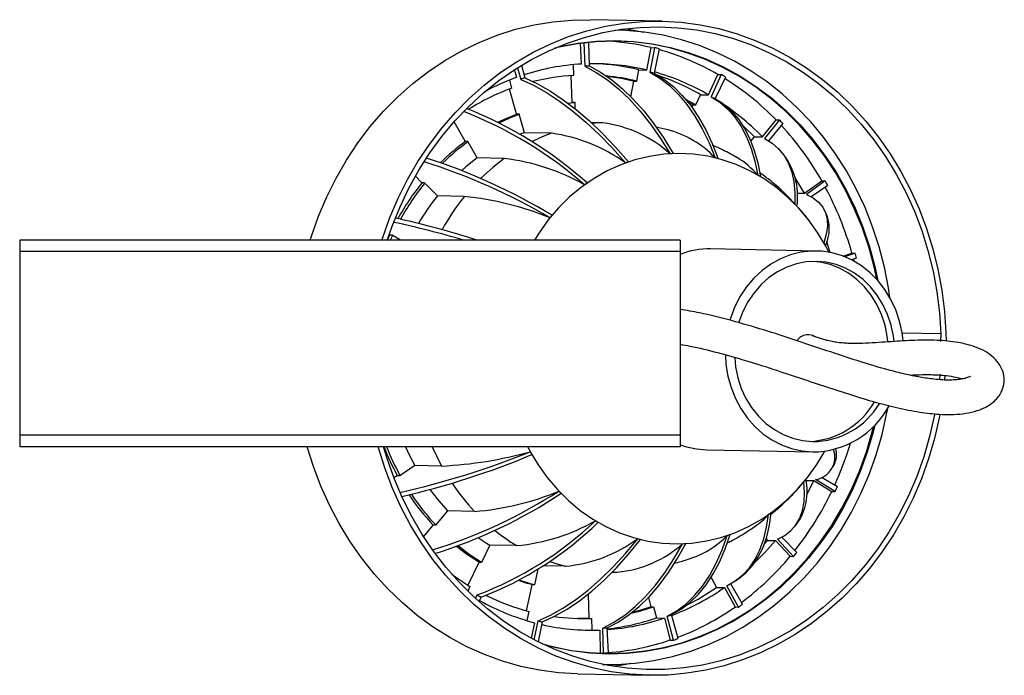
# Model space of a CAD drawing. Header units: millimetres. Extents: x -112 to 987, y -57 to 768.
# Tile 1 of 4: x -112 to 59, y -57 to 57. Entities that reach past the tile are written whole.
import ezdxf

# ---------------------------------------------------------------- set-up
doc = ezdxf.new("R2010")
doc.units = ezdxf.units.MM

msp = doc.modelspace()

# ---------------------------------------------------------------- linework, layer by layer
at = {"color": 7, "linetype": 'Continuous', "lineweight": 25}
for p, q in [((-0.18, 57.14), (-12.63, 57.4)), ((-14.26, 49.67), (-14.41, 53.29)), ((-13.83, 53.36), (-13.67, 49.3)), ((-13.01, 53.45), (-12.91, 49.33)), ((-2.87, 48.62), (-2.11, 52.53)), ((-1.53, 52.52), (-2.36, 48.26)), ((-2.11, 52.53), (-1.53, 52.52)), ((-0.72, 52.32), (-1.62, 48.07)), ((-25.52, 47.35), (-25.9, 48.7)), ((-25.41, 49.01), (-24.84, 47)), ((-24.7, 49.45), (-24.12, 47.25)), ((-15.57, 47.7), (-15.64, 49.56)), ((-4.64, 46.7), (-4.26, 48.65)), ((-4.26, 48.65), (-2.87, 48.62)), ((-26.37, 45.47), (-26.76, 46.88)), ((-15.86, 42.97), (-16.04, 47.67)), ((-5.65, 43.98), (-5.12, 46.71)), ((-5.12, 46.71), (-4.64, 46.7)), ((7.88, 44.29), (9.51, 47.85)), ((10.09, 47.84), (8.31, 43.96)), ((10.82, 47.41), (8.99, 43.57)), ((9.51, 47.85), (10.09, 47.84)), ((-25.57, 40.97), (-26.8, 45.31)), ((-15.38, 42.96), (-15.86, 42.97)), ((-15.33, 41.86), (-15.38, 42.96)), ((4.23, 43.11), (5.24, 42.55)), ((5.67, 42.54), (6.49, 44.32)), ((6.49, 44.32), (7.88, 44.29)), ((9.52, 43.26), (8.66, 43.77)), ((5, 42.12), (5.2, 42.55)), ((5.2, 42.55), (5.67, 42.54)), ((-34.51, 36.21), (-36.44, 39.6)), ((-25.09, 40.96), (-25.57, 40.97)), ((-24.18, 37.7), (-25.09, 40.96)), ((-10.56, 39.44), (-12.58, 39.48)), ((17.25, 36.97), (19.64, 39.93)), ((20.23, 39.92), (17.62, 36.69)), ((19.64, 39.93), (20.23, 39.92)), ((0.8, 38.19), (-1.29, 38.65)), ((20.83, 39.29), (18.33, 36.3)), ((-34.03, 36.2), (-34.51, 36.21)), ((-32.4, 33.32), (-34.03, 36.2)), ((-19.49, 37.6), (-24.18, 37.7)), ((15.24, 36.22), (15.87, 37)), ((15.87, 37), (17.25, 36.97)), ((20.66, 34.27), (20.03, 34.94)), ((-27.71, 33.22), (-32.4, 33.32)), ((-42.07, 29), (-43.18, 30.14)), ((24.61, 27.15), (27.6, 29.32)), ((28.18, 29.31), (24.92, 26.95)), ((27.6, 29.32), (28.18, 29.31)), ((-41.59, 28.99), (-42.07, 29)), ((-39.34, 26.7), (-41.59, 28.99)), ((28.62, 28.52), (25.77, 26.53)), ((-34.66, 26.6), (-39.34, 26.7)), ((22.89, 25.28), (22.16, 26.13)), ((23.31, 27.18), (24.61, 27.15)), ((28.31, 23.77), (27.9, 24.49)), ((2.91, 18.99), (-112.09, 18.99)), ((-112.09, 18.99), (-112.09, 16.99)), ((-48.09, 18.9), (-47.66, 19.85)), ((-47.72, 19.85), (-47.76, 19.88)), ((-47.24, 19.84), (-47.72, 19.85)), ((-47.19, 19.82), (-47.56, 18.99)), ((-45.76, 18.99), (-47.24, 19.84)), ((2.91, 18.99), (2.91, 16.99)), ((26.68, 17.09), (8.24, 17.46)), ((29.06, 16.83), (28.46, 18.67)), ((2.91, 16.99), (-112.09, 16.99)), ((-112.09, 16.99), (-112.09, -15.01)), ((2.91, 16.99), (2.91, -15.01)), ((31.32, 16.19), (32.84, 16.74)), ((33.42, 16.72), (31.62, 16.07)), ((33.66, 15.84), (32.79, 15.54)), ((32.84, 16.74), (33.42, 16.72)), ((33.22, 15.31), (33.13, 15.65)), ((48.37, 2.64), (41.6, 2.78)), ((48.35, 1.35), (48.37, 2.64)), ((48.17, -4.36), (48.09, -5.32)), ((38.89, -11.31), (39.07, -10.33)), ((2.91, -15.01), (-112.09, -15.01)), ((-112.09, -15.01), (-112.09, -17.01)), ((2.91, -15.01), (2.91, -17.01)), ((2.91, -17.01), (-112.09, -17.01)), ((7.52, -17.53), (25.96, -17.91)), ((-43.3, -20.27), (-45.89, -22.08)), ((-38.61, -20.37), (-43.3, -20.27)), ((29.56, -20.5), (29.9, -19.77)), ((-46.37, -22.07), (-46.91, -22.44)), ((-45.89, -22.08), (-46.37, -22.07)), ((24.44, -23.17), (24.4, -23.23)), ((24.84, -22.87), (26.22, -22.9)), ((26.22, -22.9), (29.34, -24.78)), ((29.92, -24.8), (26.52, -22.74)), ((30.31, -23.97), (27.52, -22.36)), ((29.34, -24.78), (29.92, -24.8)), ((-37.58, -28.18), (-39.67, -30.68)), ((-32.89, -28.27), (-37.58, -28.18)), ((-40.15, -30.67), (-41.78, -32.62)), ((-39.67, -30.68), (-40.15, -30.67)), ((22.77, -31.03), (23.32, -30.36)), ((-30.23, -34.14), (-31.67, -37.16)), ((-25.54, -34.23), (-30.23, -34.14)), ((17.58, -33.98), (18.13, -33.34)), ((17.89, -33.08), (18.13, -33.34)), ((18.13, -33.34), (19.51, -33.37)), ((19.51, -33.37), (22.09, -36.1)), ((22.67, -36.11), (19.86, -33.14)), ((23.24, -35.43), (20.63, -32.76)), ((-32.15, -37.15), (-34.05, -41.11)), ((-31.67, -37.16), (-32.15, -37.15)), ((22.09, -36.1), (22.67, -36.11)), ((-21.88, -38.36), (-22.46, -41.08)), ((-17.07, -37.84), (-20.96, -37.76)), ((-8.9, -38.87), (-8.04, -38.85)), ((-22.93, -41.07), (-23.89, -45.58)), ((-22.46, -41.08), (-22.93, -41.07)), ((8.32, -39.81), (9.25, -41.51)), ((13.78, -44.45), (11.75, -40.88)), ((12.59, -40.35), (13.38, -39.79)), ((-33.68, -41.34), (-34.07, -42.16)), ((-32.7, -43.45), (-32.41, -42.83)), ((-13.1, -42.71), (-13, -46.91)), ((9.25, -41.51), (10.64, -41.54)), ((10.64, -41.54), (12.5, -44.93)), ((13.08, -44.95), (11.05, -41.25)), ((-32.09, -44), (-31.74, -43.23)), ((-2.6, -43.26), (-2.17, -44.9)), ((-23.43, -45.7), (-23.77, -47.31)), ((-2.17, -44.9), (-1.69, -44.91)), ((-1.69, -44.91), (-1.18, -46.82)), ((2.58, -50.41), (1.42, -46.26)), ((12.5, -44.93), (13.08, -44.95)), ((-22.46, -47.68), (-23.03, -50.35)), ((-22.5, -50.63), (-21.8, -47.34)), ((-21.75, -51.02), (-21.07, -47.53)), ((-13, -46.91), (-12.52, -46.92)), ((-12.52, -46.92), (-12.47, -48.92)), ((-1.18, -46.82), (0.2, -46.85)), ((0.2, -46.85), (1.21, -50.68)), ((1.79, -50.69), (0.69, -46.52)), ((-13.99, -48.94), (-12.47, -48.92)), ((-12.47, -48.92), (-11.09, -48.94)), ((-11.09, -48.94), (-10.99, -52.94)), ((-10.41, -52.95), (-10.52, -48.6)), ((-9.58, -52.91), (-9.76, -48.56)), ((1.21, -50.68), (1.79, -50.69)), ((-11.75, -52.96), (-10.99, -52.94)), ((-10.99, -52.94), (-10.41, -52.95)), ((-14.95, -56.58), (-2.5, -56.83))]:
    msp.add_line(p, q, dxfattribs=at)
at = {"color": 7, "linetype": 'Continuous', "lineweight": 25, "flags": 128}
for points in [[(-61.53, 18.99), (-61.3, 19.7), (-60.06, 23.17), (-58.63, 26.54), (-57, 29.8), (-55.19, 32.93), (-53.2, 35.92), (-51.04, 38.76), (-48.72, 41.44), (-46.26, 43.94), (-43.65, 46.25), (-40.92, 48.37), (-38.07, 50.28), (-35.11, 51.98), (-32.07, 53.45), (-28.94, 54.7), (-25.75, 55.72), (-22.51, 56.5), (-19.24, 57.04), (-15.94, 57.34), (-12.63, 57.4)], [(-49, 18.99), (-48.85, 19.45), (-47.61, 22.92), (-46.18, 26.29), (-44.55, 29.54), (-42.74, 32.67), (-40.75, 35.67), (-38.59, 38.51), (-36.28, 41.18), (-33.81, 43.68), (-31.2, 45.99), (-28.47, 48.11), (-25.62, 50.02), (-22.66, 51.72), (-19.62, 53.2), (-16.49, 54.45), (-13.31, 55.47), (-10.07, 56.25), (-6.79, 56.79), (-3.49, 57.09), (-0.18, 57.14)], [(-0.18, 57.14), (3.13, 56.95), (6.41, 56.52), (9.66, 55.85), (12.87, 54.93), (16.01, 53.79), (19.08, 52.41), (22.07, 50.81), (24.95, 48.99), (27.72, 46.97), (30.37, 44.74), (32.88, 42.32), (35.24, 39.72), (37.44, 36.95), (39.49, 34.03), (41.35, 30.96), (43.03, 27.76), (44.53, 24.44), (45.82, 21.01), (46.92, 17.5), (47.81, 13.91), (48.48, 10.26), (48.95, 6.57), (49.2, 2.85), (49.23, 1.43)], [(-48.09, 18.9), (-47.22, 21.42), (-45.86, 24.8), (-44.3, 28.06), (-42.56, 31.2), (-40.64, 34.21), (-38.55, 37.07), (-36.29, 39.77), (-33.89, 42.29), (-31.34, 44.64), (-28.66, 46.78), (-25.86, 48.73), (-22.95, 50.46), (-19.95, 51.97), (-16.87, 53.26), (-13.72, 54.32), (-10.52, 55.14), (-7.28, 55.72), (-4.01, 56.06), (-0.73, 56.15), (2.55, 56), (5.81, 55.61), (9.04, 54.97), (12.23, 54.1), (15.35, 52.99), (18.4, 51.65), (21.37, 50.09), (24.24, 48.31), (26.99, 46.31), (29.63, 44.12), (32.12, 41.74), (34.47, 39.17), (36.67, 36.44), (38.7, 33.54), (40.55, 30.5), (42.23, 27.33), (43.71, 24.04), (44.99, 20.65), (46.08, 17.16), (46.96, 13.6), (47.62, 9.99), (48.08, 6.33), (48.31, 2.64)], [(39.46, 8.98), (39.21, 10.7), (38.5, 14.3), (37.58, 17.84), (36.45, 21.3), (35.12, 24.66), (33.59, 27.92), (31.87, 31.06), (29.97, 34.05), (27.9, 36.9), (25.66, 39.58), (23.27, 42.09), (20.73, 44.41), (18.06, 46.54), (15.27, 48.45), (12.37, 50.16), (9.37, 51.64), (6.29, 52.89), (3.15, 53.9), (-0.05, 54.68), (-3.29, 55.21), (-6.56, 55.5), (-8.33, 55.56)], [(-6.43, 55.83), (-6.1, 55.77), (-3.42, 55.23)], [(37.17, 12.17), (36.7, 14.34), (35.76, 17.82), (34.61, 21.22), (33.25, 24.52), (31.7, 27.71), (29.96, 30.77), (28.04, 33.69), (25.94, 36.45), (23.69, 39.04), (21.27, 41.46), (18.72, 43.68), (16.04, 45.7), (13.24, 47.5), (10.34, 49.09), (7.35, 50.45), (4.28, 51.58), (1.15, 52.47), (-2.03, 53.11), (-5.24, 53.51), (-8.47, 53.66), (-11.71, 53.56), (-14.93, 53.21), (-18.12, 52.62), (-18.94, 52.42)], [(-18.46, 52.63), (-18.09, 52.72), (-14.89, 53.31), (-11.66, 53.66), (-8.43, 53.76), (-5.19, 53.61), (-1.97, 53.21), (1.21, 52.56), (4.35, 51.67), (7.42, 50.55), (10.42, 49.18), (13.33, 47.59), (16.13, 45.78), (18.82, 43.76), (21.38, 41.53), (23.79, 39.11), (26.06, 36.52), (28.15, 33.75), (30.08, 30.82), (31.82, 27.76), (33.38, 24.56), (34.73, 21.26), (35.89, 17.85), (36.83, 14.37), (37.34, 11.98)], [(-13.67, 49.3), (-11.68, 48.22), (-9.73, 46.9), (-7.8, 45.33), (-5.9, 43.52), (-4.05, 41.48), (-2.25, 39.21), (-0.51, 36.72), (1.18, 34.03)], [(-12.91, 49.33), (-10.94, 48.26), (-9, 46.93), (-7.1, 45.36), (-5.23, 43.55), (-3.41, 41.51), (-1.65, 39.24), (0.06, 36.75), (1.7, 34.06)], [(-2.36, 48.26), (-0.62, 47.21), (1.05, 45.91), (2.62, 44.37), (4.11, 42.6), (5.49, 40.6), (6.78, 38.38), (7.96, 35.95), (9.02, 33.31)], [(-1.62, 48.07), (0.11, 47.03), (1.75, 45.73), (3.3, 44.2), (4.76, 42.44), (6.12, 40.44), (7.37, 38.23), (8.51, 35.81), (9.54, 33.18)], [(-24.84, 47), (-22.62, 45.97), (-20.37, 44.71), (-18.09, 43.21), (-15.79, 41.48), (-13.48, 39.54), (-11.17, 37.37), (-8.87, 35), (-6.58, 32.44)], [(-24.12, 47.25), (-21.91, 46.22), (-19.68, 44.95), (-17.42, 43.44), (-15.15, 41.71), (-12.87, 39.75), (-10.59, 37.58), (-8.33, 35.2), (-6.08, 32.61)], [(-9.85, 47.54), (-7.31, 47.18), (-5.07, 46.7)], [(-16.62, 42.86), (-16.1, 42.9), (-15.38, 42.94)], [(-15.37, 42.9), (-15.62, 42.89), (-16.56, 42.81)], [(5.67, 42.54), (4.66, 43.11), (3.91, 43.5)], [(8.31, 43.96), (9.83, 43), (11.21, 41.82), (12.45, 40.41), (13.55, 38.8), (14.5, 36.97), (15.3, 34.95), (15.94, 32.73), (16.43, 30.33)], [(9.52, 43.26), (10.48, 42.61), (11.85, 41.44), (13.07, 40.05), (14.14, 38.45), (15.06, 36.64), (15.83, 34.63), (16.44, 32.44), (16.89, 30.05)], [(-28.8, 39.55), (-27.38, 40.2), (-25.42, 40.97)], [(-25.08, 40.91), (-26.9, 40.19), (-28.56, 39.43)], [(-10.56, 39.44), (-11.82, 39.34), (-12.36, 39.29)], [(15.87, 37), (14.31, 38.51), (13.83, 38.95)], [(-24.18, 37.7), (-24.62, 37.54), (-24.93, 37.41)], [(17.62, 36.69), (18.94, 35.88), (20.07, 34.89), (21.02, 33.71), (21.78, 32.36), (22.35, 30.84), (22.73, 29.14), (22.9, 27.29), (22.89, 25.28)], [(-32.4, 33.32), (-34.39, 31.76), (-35.12, 31.13)], [(-27.71, 33.22), (-29.71, 31.66), (-31.82, 29.73)], [(28.84, 16.87), (28.3, 17.91), (26.87, 20.3), (25.27, 22.55), (23.51, 24.63), (21.59, 26.54), (19.54, 28.25), (17.37, 29.76), (15.08, 31.06), (12.71, 32.14), (10.27, 32.98), (7.77, 33.59), (5.23, 33.95), (2.67, 34.07), (0.11, 33.95), (-2.43, 33.58), (-4.94, 32.97), (-7.39, 32.13), (-9.77, 31.05), (-12.06, 29.75), (-14.25, 28.24), (-16.32, 26.52), (-18.25, 24.61), (-20.03, 22.53), (-21.64, 20.28), (-22.46, 18.99)], [(24.61, 27.15), (23.97, 28.24), (22.95, 29.87)], [(24.92, 26.95), (26.09, 26.34), (27.03, 25.61), (27.76, 24.74), (28.25, 23.74), (28.52, 22.61), (28.56, 21.36), (28.37, 20), (27.96, 18.52)], [(41.77, 1.43), (41.59, 2.88), (41.14, 4.89), (40.49, 6.83), (39.64, 8.66), (38.6, 10.37), (37.39, 11.92), (36.02, 13.31), (34.52, 14.49), (32.91, 15.47), (31.2, 16.23), (29.42, 16.76), (27.6, 17.04), (25.76, 17.08), (23.93, 16.87), (22.13, 16.42), (20.39, 15.73), (18.73, 14.82), (17.18, 13.69), (15.76, 12.37), (14.49, 10.86), (13.38, 9.2), (12.46, 7.4), (11.73, 5.49), (11.59, 5.04)], [(40.17, 1.33), (40.06, 2.25), (39.67, 4.17), (39.06, 6.02), (38.25, 7.76), (37.26, 9.38), (36.09, 10.84), (34.77, 12.12), (33.31, 13.21), (31.75, 14.08), (30.09, 14.72), (28.38, 15.13), (26.64, 15.29), (24.89, 15.2), (23.17, 14.87), (21.49, 14.29), (19.89, 13.48), (18.39, 12.46), (17.02, 11.23), (15.79, 9.82), (14.73, 8.24), (13.85, 6.53), (13.17, 4.71), (13.14, 4.6)], [(39.12, 1.26), (39, 2.27), (38.61, 4.19), (38, 6.04), (37.19, 7.78), (36.2, 9.4), (35.03, 10.86), (33.71, 12.14), (32.25, 13.23), (30.68, 14.1), (29.03, 14.75), (27.32, 15.15), (26.11, 15.29)], [(10.8, -1.01), (10.91, -2.68), (11.25, -4.72), (11.8, -6.69), (12.55, -8.58), (13.5, -10.35), (14.62, -11.99), (15.91, -13.46), (17.35, -14.74), (18.91, -15.83), (20.58, -16.7), (22.33, -17.34), (24.13, -17.75), (25.96, -17.91)], [(12.42, -1.48), (12.58, -3.07), (12.97, -4.99), (13.58, -6.84), (14.39, -8.58), (15.38, -10.2), (16.55, -11.66), (17.87, -12.94), (19.33, -14.03), (20.89, -14.9), (22.55, -15.54), (24.26, -15.95), (26, -16.11)], [(49.04, -4.6), (49.04, -4.6), (48.98, -5.38)], [(48.15, -11.37), (48.03, -11.97), (47.2, -15.59), (46.17, -19.14), (44.93, -22.61), (43.5, -25.98), (41.87, -29.23), (40.06, -32.36), (38.07, -35.36), (35.91, -38.2), (33.59, -40.87), (31.13, -43.37), (28.52, -45.68), (25.79, -47.8), (22.94, -49.71), (19.98, -51.41), (16.94, -52.89), (13.81, -54.14), (10.62, -55.16), (7.38, -55.94), (4.11, -56.48), (0.81, -56.78), (-2.5, -56.83), (-5.81, -56.64), (-9.09, -56.21), (-12.35, -55.54), (-15.55, -54.62), (-18.7, -53.48), (-21.77, -52.1), (-24.75, -50.5), (-27.63, -48.68), (-30.4, -46.66), (-33.05, -44.43), (-35.56, -42.01), (-37.92, -39.41), (-40.13, -36.64), (-42.17, -33.72), (-44.03, -30.65), (-45.72, -27.45), (-47.21, -24.12), (-48.5, -20.7), (-49.6, -17.19), (-49.65, -17.01)], [(47.26, -11.26), (47.18, -11.67), (46.37, -15.25), (45.35, -18.77), (44.12, -22.21), (42.7, -25.55), (41.08, -28.77), (39.28, -31.88), (37.3, -34.84), (35.16, -37.65), (32.85, -40.29), (30.4, -42.76), (27.81, -45.04), (25.09, -47.12), (22.25, -49), (19.31, -50.66), (16.29, -52.1), (13.18, -53.32), (10.01, -54.3), (6.8, -55.04), (3.54, -55.54), (0.27, -55.8), (-3.01, -55.82), (-6.28, -55.59), (-9.54, -55.12), (-12.75, -54.41), (-15.92, -53.46), (-19.02, -52.27), (-22.05, -50.86), (-24.98, -49.23), (-27.82, -47.38), (-30.54, -45.32), (-33.13, -43.06), (-35.58, -40.62), (-37.88, -38), (-40.02, -35.21), (-42, -32.27), (-43.79, -29.19), (-45.41, -25.97), (-46.83, -22.65), (-48.05, -19.22), (-48.72, -17.01)], [(-10.58, -54.92), (-8.15, -54.92), (-4.88, -54.72), (-1.63, -54.27), (1.59, -53.57), (4.77, -52.64), (7.88, -51.47), (10.92, -50.07), (13.86, -48.44), (16.71, -46.59), (19.44, -44.54), (22.05, -42.28), (24.51, -39.84), (26.83, -37.21), (28.98, -34.42), (30.97, -31.47), (32.78, -28.38), (34.4, -25.17), (35.83, -21.84), (37.05, -18.41), (38.08, -14.89), (38.89, -11.31)], [(-21.06, -51.35), (-19.23, -51.84), (-16.05, -52.49), (-12.83, -52.88), (-9.61, -53.03), (-6.37, -52.94), (-3.15, -52.59), (0.04, -51.99), (3.19, -51.16), (6.28, -50.08), (9.3, -48.77), (12.24, -47.23), (15.07, -45.46), (17.8, -43.49), (20.4, -41.31), (22.86, -38.93), (25.17, -36.37), (27.32, -33.65), (29.31, -30.76), (31.11, -27.73), (32.73, -24.57), (34.15, -21.29), (35.38, -17.91), (36.39, -14.44), (36.65, -13.42)], [(36.83, -13.23), (36.52, -14.47), (35.51, -17.94), (34.28, -21.33), (32.86, -24.61), (31.24, -27.78), (29.43, -30.82), (27.44, -33.71), (25.28, -36.44), (22.96, -39.01), (20.5, -41.39), (17.89, -43.57), (15.16, -45.55), (12.32, -47.32), (9.38, -48.86), (6.35, -50.18), (3.26, -51.25), (0.1, -52.09), (-3.1, -52.69), (-6.32, -53.04), (-9.56, -53.13), (-12.8, -52.98), (-16.01, -52.59), (-19.2, -51.94), (-20.58, -51.58)], [(-14.95, -56.58), (-18.26, -56.39), (-21.54, -55.96), (-24.79, -55.28), (-28, -54.37), (-31.14, -53.22), (-34.21, -51.85), (-37.2, -50.25), (-40.08, -48.43), (-42.85, -46.4), (-45.49, -44.17), (-48, -41.76), (-50.37, -39.16), (-52.57, -36.39), (-54.61, -33.46), (-56.48, -30.39), (-58.16, -27.19), (-59.66, -23.87), (-60.95, -20.45), (-62.02, -17.01)], [(-44.89, -17.01), (-44.21, -18.51), (-43.3, -20.27)], [(-40.25, -17.01), (-39.52, -18.6), (-38.61, -20.37)], [(-23.62, -17.01), (-23.23, -17.76), (-21.81, -20.15), (-20.21, -22.39), (-18.44, -24.48), (-16.53, -26.38), (-14.48, -28.1), (-12.3, -29.61), (-10.02, -30.91), (-7.65, -31.98), (-5.2, -32.83), (-2.7, -33.44), (-0.16, -33.8), (2.39, -33.92), (4.95, -33.8), (7.49, -33.43), (10, -32.82), (12.45, -31.98), (14.83, -30.9), (17.13, -29.6), (19.31, -28.09), (21.38, -26.37), (23.31, -24.46), (25.09, -22.38), (26.71, -20.13), (28.13, -17.78)], [(19.86, -33.14), (21.14, -32.47), (22.21, -31.62), (23.09, -30.61), (23.77, -29.44), (24.25, -28.1), (24.52, -26.61), (24.59, -24.96), (24.44, -23.17)], [(24.98, -25.32), (25.39, -24.55), (26.22, -22.9)], [(-40.64, -24.48), (-39.41, -26.08), (-37.58, -28.18)], [(11.05, -41.25), (12.51, -40.4), (13.82, -39.35), (14.98, -38.08), (15.98, -36.61), (16.81, -34.95), (17.49, -33.08), (17.99, -31.03), (18.33, -28.8)], [(13.38, -39.79), (14.43, -38.91), (15.57, -37.66), (16.54, -36.21), (17.36, -34.56), (18, -32.72), (18.47, -30.69), (18.78, -28.48)], [(0.69, -46.52), (2.37, -45.57), (3.95, -44.37), (5.43, -42.94), (6.8, -41.28), (8.07, -39.4), (9.21, -37.29), (10.24, -34.98), (11.14, -32.46)], [(1.42, -46.26), (3.08, -45.32), (4.64, -44.13), (6.1, -42.71), (7.45, -41.06), (8.68, -39.18), (9.79, -37.09), (10.78, -34.79), (11.64, -32.28)], [(-35.7, -34.28), (-33.79, -35.72), (-31.65, -37.11)], [(-32.19, -32.86), (-30.8, -33.78), (-30.23, -34.14)], [(-21.8, -47.34), (-19.65, -46.37), (-17.48, -45.16), (-15.29, -43.7), (-13.11, -42.01), (-10.92, -40.09), (-8.75, -37.95), (-6.6, -35.59), (-4.47, -33.03)], [(-21.07, -47.53), (-18.93, -46.55), (-16.77, -45.33), (-14.61, -43.87), (-12.45, -42.18), (-10.3, -40.25), (-8.16, -38.1), (-6.04, -35.73), (-3.96, -33.16)], [(-10.52, -48.6), (-8.6, -47.6), (-6.73, -46.35), (-4.89, -44.86), (-3.11, -43.12), (-1.39, -41.15), (0.26, -38.95), (1.85, -36.53), (3.36, -33.9)], [(-9.76, -48.56), (-7.86, -47.57), (-6, -46.32), (-4.2, -44.83), (-2.44, -43.09), (-0.75, -41.12), (0.87, -38.93), (2.42, -36.51), (3.89, -33.88)], [(15.88, -37.24), (17.68, -35.43), (19.51, -33.37)], [(-32.04, -37.15), (-34.27, -35.71), (-36.02, -34.39)], [(-19.82, -36.98), (-18.48, -37.43), (-17.07, -37.84)], [(-36.84, -39.22), (-35.99, -39.83), (-33.68, -41.34)], [(-22.69, -41.08), (-23.69, -40.81), (-25.2, -40.33)], [(-25.02, -40.24), (-23.21, -40.82), (-22.44, -41.03)], [(-5.6, -46.01), (-3.91, -45.59), (-1.69, -44.91)], [(-2.12, -44.9), (-4.35, -45.58), (-5.4, -45.86)], [(-12.96, -46.91), (-13.36, -46.92), (-14.86, -46.93)], [(-5.66, -54.79), (-6.74, -54.98), (-8.7, -55.27)]]:
    msp.add_lwpolyline(points, dxfattribs=at)
at = {"color": 7, "linetype": 'Continuous', "lineweight": 25}
for centre, radius, start, end in [((-12.08, 11.51), 42.22, 76.3387, 86.6036), ((-11.6, 11.03), 42.7, 75.2411, 76.3559), ((-12.55, 9.88), 43.91, 59.8436, 74.4129), ((-12.09, 10.73), 38.99, 76.3326, 91.2206), ((-13.48, 10.7), 39.06, 76.3404, 87.7987), ((-12.03, 10.32), 39.41, 93.2511, 108.0746), ((-11.5, 10.73), 38.63, 92.0912, 93.2171), ((-11.61, 10.16), 39.21, 75.2411, 76.3559), ((-12.51, 9.21), 40.58, 59.8363, 74.359), ((-11.4, 8.48), 41.36, 109.9593, 118.4249), ((-11.16, 9.26), 40.14, 108.8256, 109.9231), ((-13.44, 10.1), 37.65, 93.2337, 104.1992), ((-13.5, 10.24), 37.52, 76.3429, 84.5167), ((-14.01, 8.99), 40.85, 59.8688, 71.2975), ((-12.69, 8.5), 45.47, 58.8518, 59.9208), ((-14.46, 6.74), 47.59, 44.221, 58.0875), ((-12.7, 7.91), 39.97, 109.9852, 122.0624), ((-14.29, 6.28), 44.01, 44.2183, 58.0374), ((-61.04, -25.69), 72.05, 48.936, 68.6153), ((-60.06, -23.41), 70.22, 48.2164, 68.4593), ((-13.5, 17.63), 22.01, 48.185, 82.3153), ((-15.36, 5.18), 49.73, 43.3048, 44.3119), ((-3.71, 21.25), 17.54, 43.4585, 75.7024), ((-17.86, 3.55), 52.26, 29.5555, 42.6777), ((-11.75, 4.84), 38.7, 125.872, 134.3755), ((-11.25, 4.81), 38.73, 125.9898, 134.6162), ((-8.37, 6.95), 32.61, 109.9381, 116.4492), ((-23.36, 9.2), 28.66, 54.1577, 82.2393), ((-74.37, -70.32), 108.04, 59.6283, 72.3849), ((-73.57, -66.57), 104.96, 58.9189, 72.0693), ((-32.48, -4.99), 38.51, 60.8335, 82.8902), ((2.91, 6.25), 27.86, 108.8256, 109.9231), ((2.68, 7.27), 26.81, 92.0912, 93.2171), ((2.6, 6.87), 27.21, 75.2411, 76.3559), ((5.89, 21.47), 13.77, 40.0476, 59.748), ((11.31, 26.62), 12.08, 351.7303, 39.3098), ((1.91, 5.26), 28.98, 58.8518, 59.9208), ((-19.11, 2.41), 54.41, 28.6823, 29.6308), ((-8.68, 2.09), 42.84, 141.0748, 151.1839), ((-8.18, 2.07), 42.85, 141.1396, 151.3119), ((3.98, 4.25), 30.12, 124.9191, 125.9609), ((-21.49, 1.51), 56.42, 15.6521, 28.2633), ((-8.78, 2.05), 39.26, 141.1229, 149.6285), ((-3.99, 1.88), 39.39, 141.1305, 151.2762), ((-40.32, -28.01), 54.9, 67.9834, 84.0808), ((0.21, 3.15), 31.69, 43.3048, 44.3119), ((-79.73, -127.55), 153.98, 72.1166, 77.6048), ((5.98, 2.12), 33.06, 140.1033, 141.0825), ((21.95, 20.97), 6.95, 334.8408, 23.7301), ((-79.34, -130.54), 156.02, 73.409, 78.0268), ((7.97, 3.48), 13.98, 88.9072, 111.2179), ((-2.18, 1.38), 34.67, 28.6823, 29.6308), ((-22.62, 0.95), 58.22, 14.8174, 15.7239), ((25.26, 0.1), 2.41, 53.1098, 145.4074), ((24.87, -2.41), 13.68, 272.5102, 330.3546), ((25.87, -2.59), 15.32, 270.3627, 331.5804), ((25.97, -2.5), 13.61, 270.1186, 329.3344), ((-7.49, -0.8), 44.26, 201.4813, 208.7152), ((-7, -0.81), 44.27, 201.4681, 208.6688), ((7.82, -3.58), 13.95, 249.3773, 268.7702), ((-22.62, 0.05), 57.59, 335.643, 343.4127), ((-77.85, 117.45), 145.95, 282.6576, 292.0019), ((-77.37, 111.84), 141.15, 283.03, 292.7028), ((-41.98, 49.39), 69.84, 272.7618, 285.6218), ((7.25, -1.23), 34.67, 208.6823, 209.6308), ((25.86, -18.78), 4.01, 279.4562, 18.9577), ((26.46, -18.34), 3.72, 337.243, 15.0245), ((-5.29, -2.32), 37.89, 213.754, 223.2405), ((15.58, -24.9), 9.47, 324.8186, 13.2113), ((-0.92, -1.97), 33.06, 320.1033, 321.0825), ((-20.87, -0.47), 56.32, 334.4037, 335.3306), ((-10.32, -2.58), 40.92, 213.8796, 223.349), ((-9.82, -2.58), 40.94, 213.7066, 223.2645), ((-66.7, 50.36), 89.38, 287.2641, 302.8549), ((-65.94, 47.37), 87.02, 287.5224, 303.567), ((-36.26, 17.89), 46.28, 274.1762, 292.9615), ((4.85, -2.99), 31.69, 223.3048, 224.3119), ((-19.55, -1.45), 54.17, 321.6087, 334.489), ((9.46, -21.09), 11.75, 303.2562, 318.9971), ((1.09, -4.1), 30.12, 304.9191, 305.9609), ((-54.19, 14.68), 61.5, 290.7485, 313.5396), ((-53.35, 12.93), 60.17, 291.0491, 314.243), ((-28.55, -0.85), 33.52, 275.1444, 299.9196), ((3.16, -5.1), 28.98, 238.8518, 239.9208), ((-7.86, -5), 34.17, 231.0299, 238.827), ((-0.32, -21.29), 16, 289.333, 315.7372), ((2.15, -6.09), 27.86, 288.8256, 289.9231), ((-19.49, -12.59), 25.36, 275.4907, 306.312), ((-9.76, -19.26), 19.66, 275.0208, 311.8569), ((2.46, -6.72), 27.21, 255.2411, 256.3559), ((2.38, -7.11), 26.81, 272.0912, 273.2171), ((-17.12, -2.84), 51.87, 320.1033, 321.0825), ((-16.1, -4.26), 49.72, 306.6807, 320.1796), ((-10.81, -7.1), 41.75, 238.8518, 239.9208), ((-13.49, -7.08), 42.06, 290.8047, 304.9933), ((-15.22, -6.47), 42.74, 296.7932, 304.9383), ((-12.11, -8.55), 40.47, 240.5743, 255.1881), ((-13.54, -8.27), 38.72, 243.4808, 255.1947), ((-13.98, -6.19), 47.26, 304.9191, 305.9609), ((-12.26, -8.52), 40.14, 288.8256, 289.9231), ((-13.57, -7.7), 45.45, 290.743, 304.997), ((-11.82, -9.42), 39.21, 255.2411, 256.3559), ((-12.5, -10), 38.97, 257.1727, 272.0804), ((-13.88, -9.62), 37.32, 262.1236, 272.089), ((-13.98, -9.36), 39.59, 276.1364, 288.8625), ((-12.58, -9.44), 39.53, 274.1183, 288.8671), ((-11.93, -9.99), 38.63, 272.0912, 273.2171), ((-12.61, -10.23), 42.74, 274.056, 288.8658), ((-12.31, -9.32), 43.71, 288.8256, 289.9231), ((-11.94, -10.91), 42.07, 272.0912, 273.2171)]:
    msp.add_arc(centre, radius, start, end, dxfattribs=at)
for points, knots in [([(12.87, 33.33), (12.06, 33.79), (10.65, 34.59), (9.18, 35.24), (8.55, 35.52)], [0, 0, 0, 0, 0.575877, 1, 1, 1, 1]), ([(22.13, 26.12), (21.7, 26.56), (20.54, 27.75), (18.75, 29.31), (17.34, 30.34), (16.77, 30.76)], [0, 0, 0, 0, 0.25822, 0.701581, 1, 1, 1, 1]), ([(25.56, 22.13), (25.38, 22.39), (24.67, 23.37), (23.87, 24.26), (23.27, 24.92)], [0, 0, 0, 0, 0.256758, 1, 1, 1, 1]), ([(53.46, -4.78), (53.46, -4.76), (53.49, -4.69), (53.08, -4.96), (52.14, -5.2), (51.09, -5.35), (49.94, -5.41), (48.61, -5.38), (46.86, -5.23), (44.64, -4.9), (41.97, -4.35), (38.35, -3.43), (33.8, -2.05), (28.41, -0.26), (22.93, 1.59), (17.43, 3.38), (11.91, 4.98), (7.09, 6.21), (4.05, 6.73), (2.91, 6.92)], [0, 0, 0, 0, 0.012881, 0.045263, 0.073173, 0.096073, 0.119917, 0.146243, 0.175349, 0.219255, 0.268213, 0.320504, 0.416647, 0.518562, 0.622809, 0.727655, 0.833562, 0.937663, 1, 1, 1, 1]), ([(2.91, 0.84), (3.49, 0.74), (5.7, 0.36), (9.54, -0.61), (14.56, -2.02), (19.42, -3.58), (24.06, -5.12), (28.39, -6.58), (32.67, -7.98), (36.74, -9.2), (40.73, -10.24), (44.48, -10.99), (47.65, -11.36), (50.12, -11.42), (52.21, -11.28), (54.17, -10.92), (55.82, -10.32), (57.02, -9.6), (58.08, -8.71), (58.96, -7.48), (59.42, -5.79), (59.29, -4.21), (58.64, -2.7), (57.55, -1.42), (56.12, -0.39), (54.42, 0.39), (52.14, 1.06), (49.08, 1.51), (45.24, 1.6), (41.9, 1.45), (39.11, 1.26), (36.89, 1.11), (34.61, 0.98), (32.73, 0.96), (31.32, 1.04), (30.29, 1.15), (29.3, 1.32), (28.36, 1.54), (27.45, 1.81), (26.66, 2.08), (26.19, 2.25), (25.99, 2.33)], [0, 0, 0, 0, 0.015826, 0.060679, 0.108766, 0.159121, 0.200218, 0.241289, 0.281692, 0.319794, 0.353652, 0.390317, 0.42157, 0.440751, 0.460951, 0.482927, 0.503838, 0.516063, 0.528759, 0.550677, 0.568277, 0.585663, 0.603742, 0.62271, 0.642934, 0.663194, 0.682414, 0.719104, 0.754601, 0.79295, 0.812914, 0.833647, 0.856205, 0.879916, 0.892352, 0.905721, 0.920562, 0.937569, 0.957629, 0.98158, 1, 1, 1, 1]), ([(42.91, -4.52), (43.65, -4.49), (44.91, -4.43), (46.56, -4.44), (47.96, -4.49), (49.44, -4.61), (50.77, -4.83), (51.71, -5.06), (52.01, -5.18), (52.06, -5.19)], [0, 0, 0, 0, 0.220149, 0.372372, 0.498334, 0.653767, 0.850452, 0.974818, 1, 1, 1, 1]), ([(18.75, -28.78), (18.92, -28.64), (19.86, -27.91), (21.45, -26.42), (23.27, -24.58), (24.28, -23.34), (24.67, -22.86)], [0, 0, 0, 0, 0.076925, 0.430477, 0.778628, 1, 1, 1, 1]), ([(11.1, -33.77), (11.31, -33.67), (12.44, -33.12), (14.18, -32.09), (15.65, -31.07), (16.28, -30.64)], [0, 0, 0, 0, 0.11572, 0.621262, 1, 1, 1, 1]), ([(1.83, -37.32), (2.24, -37.22), (3.33, -36.95), (4.38, -36.58), (5.03, -36.35)], [0, 0, 0, 0, 0.385844, 1, 1, 1, 1])]:
    msp.add_open_spline(points, degree=3, knots=knots, dxfattribs=at)

doc.saveas('drawing.dxf')
